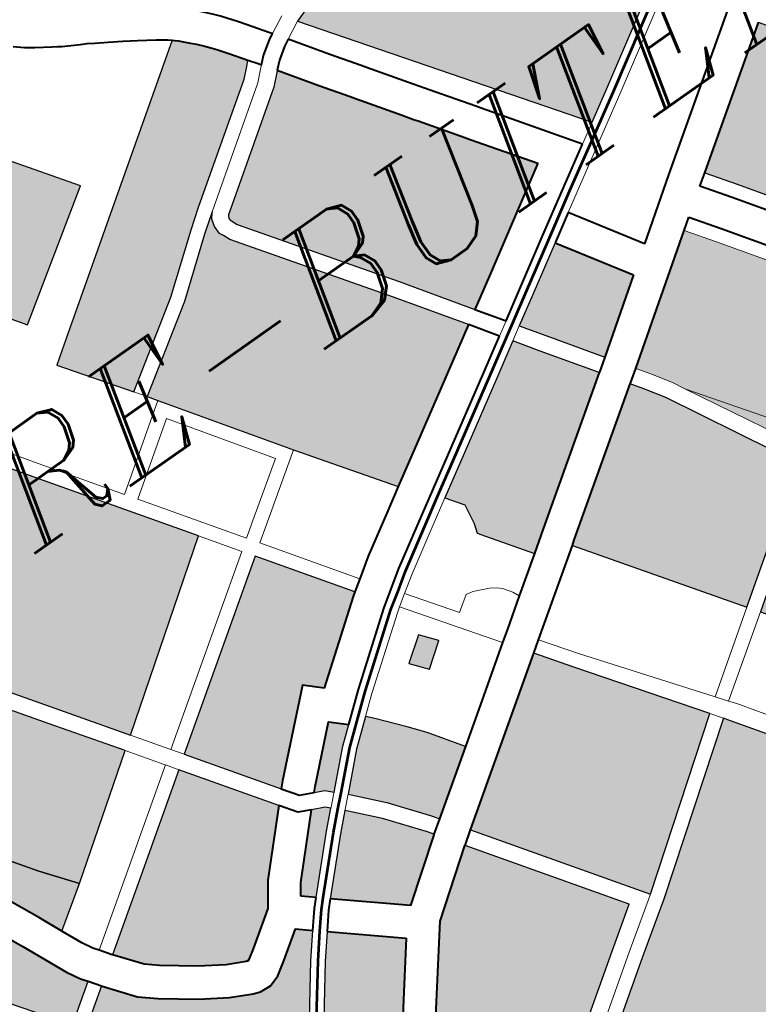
# Model space of a CAD drawing. Header units: metres. Extents: x 149090 to 149776, y 485756 to 486362.
# Tile 85 of 93: x 149591 to 149599, y 486319 to 486329. Entities that reach past the tile are written whole.
import ezdxf

# ---------------------------------------------------------------- set-up
doc = ezdxf.new("R2010")
doc.units = ezdxf.units.M
doc.header["$MEASUREMENT"] = 0
for name, color, linetype, lineweight in [('WVB-pen-brm-dik 018', 6, 'Continuous', 13), ('WVB-pen-brm-dik 050', 6, 'Continuous', 53), ('WVB-pen-dik 035', 1, 'Continuous', 40), ('WVB-raster-20%', 254, 'Continuous', 30), ('WVB-raster-60%', 253, 'Continuous', 30), ('WVB-tekst-dik 035', 1, 'Continuous', 40)]:
    doc.layers.add(name, color=color, linetype=linetype, lineweight=lineweight)
doc.styles.add('1 200   cursief   0.18', font='ITALICS.shx', dxfattribs={"height": 0.36})

# ---------------------------------------------------------------- blocks, each defined once
blk = doc.blocks.new('INZET')
at = {"layer": 'WVB-raster-20%'}
for points in [[(-0.053449, -0.033334), (-0.05493, -0.031233), (-0.052337, -0.029459), (-0.050836, -0.03158)], [(-0.052432, -0.035796), (-0.053435, -0.034394), (-0.052946, -0.034048), (-0.050376, -0.032229), (-0.047468, -0.03017), (-0.047425, -0.030209), (-0.047368, -0.03026), (-0.04727, -0.030363), (-0.047187, -0.03045), (-0.0471, -0.03054), (-0.04698, -0.030676), (-0.046877, -0.030797), (-0.046808, -0.030882), (-0.046678, -0.031061), (-0.046552, -0.031233), (-0.0464, -0.031443), (-0.0465, -0.031537), (-0.046696, -0.031726), (-0.049053, -0.03339), (-0.049458, -0.033688), (-0.050628, -0.034607)], [(-0.049006, -0.040662), (-0.050373, -0.038751), (-0.052118, -0.036236), (-0.052257, -0.03604), (-0.050452, -0.03485), (-0.049277, -0.033927), (-0.048875, -0.033632), (-0.048969, -0.033761), (-0.049013, -0.033917), (-0.049013, -0.034097), (-0.048966, -0.034179), (-0.048904, -0.034326), (-0.046777, -0.037323), (-0.045815, -0.038715), (-0.046545, -0.039162), (-0.048135, -0.040131)], [(-0.059374, -0.043649), (-0.059927, -0.042938), (-0.061491, -0.040728), (-0.061531, -0.040413), (-0.062518, -0.039023), (-0.060167, -0.037379), (-0.05979, -0.037911), (-0.057949, -0.040511), (-0.056964, -0.041903)], [(-0.043851, -0.040941), (-0.044607, -0.03985), (-0.044948, -0.039357), (-0.044332, -0.038981), (-0.043318, -0.038358), (-0.042349, -0.039871)], [(-0.0507, -0.04421), (-0.050984, -0.043861), (-0.050467, -0.043479), (-0.050183, -0.043828)], [(-0.052351, -0.046921), (-0.052441, -0.046793), (-0.053066, -0.045994), (-0.053586, -0.045431), (-0.053637, -0.045382), (-0.052937, -0.044707), (-0.052381, -0.04425), (-0.052247, -0.044392), (-0.051788, -0.044933), (-0.05151, -0.045277), (-0.051021, -0.045987)], [(-0.0601, -0.053769), (-0.060122, -0.053754), (-0.060417, -0.053388), (-0.060864, -0.052941), (-0.061864, -0.051529), (-0.062113, -0.051188), (-0.062271, -0.051109), (-0.062436, -0.051109), (-0.062477, -0.051121), (-0.061788, -0.050619), (-0.061965, -0.050376), (-0.062682, -0.050899), (-0.064072, -0.048885), (-0.064307, -0.048549), (-0.063975, -0.048315), (-0.060246, -0.04569), (-0.060236, -0.045704), (-0.059751, -0.04632), (-0.059428, -0.046598), (-0.05873, -0.047107), (-0.058171, -0.047458), (-0.057716, -0.047681), (-0.057564, -0.047736), (-0.057318, -0.047752), (-0.057068, -0.047668), (-0.05678, -0.047482), (-0.056188, -0.047075), (-0.055906, -0.047311), (-0.056311, -0.047811), (-0.057044, -0.0488), (-0.057403, -0.049335), (-0.057844, -0.050016), (-0.058118, -0.050479), (-0.05881, -0.051607), (-0.05936, -0.052513), (-0.059839, -0.053347)], [(-0.053913, -0.048071), (-0.05522, -0.046973), (-0.054249, -0.045973), (-0.053889, -0.045625), (-0.053837, -0.045675), (-0.053333, -0.046221), (-0.052722, -0.047002), (-0.052637, -0.047122), (-0.052647, -0.047129)], [(-0.057309, -0.054669), (-0.057655, -0.054661), (-0.058107, -0.05459), (-0.05842, -0.054512), (-0.058821, -0.054359), (-0.059425, -0.054103), (-0.059799, -0.053967), (-0.059849, -0.053934), (-0.059581, -0.053501), (-0.059101, -0.052666), (-0.058554, -0.051764), (-0.057861, -0.050634), (-0.057589, -0.050174), (-0.057153, -0.0495), (-0.056799, -0.048973), (-0.056074, -0.047995), (-0.055677, -0.047504), (-0.054386, -0.048588), (-0.05529, -0.049749), (-0.055678, -0.050282), (-0.055768, -0.05047), (-0.055821, -0.050725), (-0.055821, -0.050907), (-0.055821, -0.051096), (-0.055777, -0.051338), (-0.055683, -0.051559), (-0.055592, -0.051734), (-0.055348, -0.052035), (-0.054738, -0.052754), (-0.054085, -0.053574), (-0.054102, -0.053583), (-0.054565, -0.053841), (-0.055095, -0.054176), (-0.055482, -0.054342), (-0.055907, -0.054494), (-0.056264, -0.054581), (-0.056619, -0.054644)]]:
    blk.add_hatch(color=256, dxfattribs=at).paths.add_polyline_path(points)
at = {"layer": 'WVB-raster-20%', "extrusion": (0, 0, -1)}
for points in [[(0.041203, -0.03672), (0.040535, -0.036317), (0.038605, -0.035123), (0.038384, -0.034987), (0.038457, -0.034868), (0.038498, -0.034804), (0.038596, -0.034695), (0.038725, -0.034555), (0.038864, -0.03441), (0.038952, -0.034294), (0.039071, -0.034105), (0.039773, -0.032922), (0.040286, -0.032009), (0.040875, -0.03092), (0.041346, -0.030012), (0.041422, -0.029882), (0.041454, -0.02984), (0.041477, -0.029811), (0.041491, -0.029798), (0.041499, -0.029793), (0.041512, -0.029791), (0.04154, -0.029789), (0.041558, -0.029795), (0.041992, -0.030009), (0.042432, -0.030246), (0.042865, -0.030455), (0.043466, -0.03073), (0.043749, -0.030856), (0.044139, -0.031021), (0.044611, -0.031213), (0.045066, -0.031377)], [(0.045516, -0.038533), (0.044855, -0.038128), (0.043846, -0.037509), (0.042642, -0.036769), (0.043521, -0.035529), (0.04359, -0.035431), (0.044199, -0.034572), (0.044257, -0.034491), (0.044406, -0.03428), (0.045011, -0.03342), (0.04508, -0.033321), (0.045486, -0.032745), (0.046019, -0.031977), (0.046053, -0.032008), (0.04628, -0.032228), (0.048626, -0.033885), (0.048649, -0.033917), (0.048663, -0.033966), (0.048663, -0.034004), (0.048652, -0.034024), (0.048597, -0.034155), (0.04649, -0.037122)], [(0.056681, -0.041698), (0.053069, -0.039082), (0.055255, -0.035973), (0.056354, -0.034395), (0.06008, -0.036898), (0.059504, -0.037708), (0.057663, -0.040309)], [(0.037588, -0.042211), (0.034816, -0.040289), (0.035306, -0.039594), (0.036041, -0.038545), (0.037104, -0.037026), (0.039868, -0.03897), (0.039448, -0.039563), (0.038231, -0.041309)], [(0.047469, -0.043486), (0.047015, -0.043167), (0.044136, -0.041144), (0.044895, -0.040049), (0.045247, -0.03954), (0.046024, -0.040016), (0.047615, -0.040985), (0.048337, -0.041426), (0.04808, -0.041792), (0.048146, -0.042234), (0.048213, -0.042433), (0.048102, -0.042588)], [(0.061226, -0.046013), (0.060422, -0.045447), (0.060522, -0.045308), (0.060683, -0.045022), (0.061126, -0.044047), (0.061399, -0.043462), (0.061604, -0.043089), (0.06177, -0.042869), (0.061791, -0.042841), (0.062139, -0.042344), (0.062807, -0.04151), (0.062906, -0.041382), (0.063476, -0.040662), (0.063967, -0.040004), (0.066112, -0.041539), (0.068232, -0.043032), (0.067789, -0.043606), (0.066166, -0.045898), (0.066136, -0.045941), (0.062915, -0.043675)], [(0.054723, -0.04447), (0.054607, -0.044348), (0.053091, -0.042937), (0.052752, -0.043251), (0.051133, -0.042018), (0.051047, -0.041959), (0.052337, -0.040123), (0.055981, -0.042688)], [(0.042004, -0.050449), (0.04153, -0.050402), (0.040889, -0.050212), (0.039608, -0.0495), (0.039375, -0.04938), (0.040405, -0.047335), (0.040483, -0.047294), (0.040606, -0.047206), (0.040709, -0.047103), (0.040782, -0.046995), (0.042076, -0.044626), (0.043292, -0.042389), (0.043562, -0.041972), (0.043737, -0.041719), (0.046613, -0.043739), (0.046712, -0.043809), (0.044443, -0.04701), (0.042618, -0.045721), (0.042445, -0.045966), (0.044269, -0.047255)], [(0.05741, -0.047045), (0.057374, -0.047032), (0.057169, -0.0469), (0.056417, -0.046383), (0.056073, -0.045888), (0.054969, -0.044729), (0.056267, -0.042889), (0.058206, -0.044254), (0.059673, -0.045287), (0.059243, -0.045834), (0.058992, -0.046049), (0.058337, -0.046527), (0.05783, -0.046845), (0.057442, -0.047036), (0.057419, -0.047044)], [(0.053851, -0.045172), (0.053137, -0.044483), (0.052773, -0.044184), (0.053089, -0.043892), (0.054114, -0.044846), (0.054201, -0.044937), (0.053991, -0.045035)], [(0.05545, -0.04678), (0.054461, -0.04576), (0.054103, -0.045415), (0.054193, -0.045327), (0.054455, -0.045204), (0.055529, -0.046332), (0.055697, -0.046573)], [(0.049619, -0.050807), (0.046385, -0.048404), (0.048173, -0.045933), (0.048696, -0.045207), (0.04967, -0.045892), (0.051949, -0.047493)], [(0.05351, -0.053173), (0.053076, -0.052796), (0.050895, -0.051261), (0.050109, -0.050719), (0.052235, -0.047695), (0.052237, -0.047696), (0.053588, -0.048702), (0.054731, -0.05017), (0.055075, -0.050642), (0.0551, -0.050695), (0.055121, -0.050796), (0.055121, -0.050907), (0.055121, -0.051033), (0.055102, -0.051136), (0.055049, -0.051261), (0.055004, -0.051348), (0.054809, -0.051587), (0.054197, -0.052309)], [(0.05122, -0.056769), (0.050119, -0.056139), (0.045104, -0.053387), (0.043779, -0.052657), (0.043632, -0.052569), (0.043645, -0.052293), (0.044174, -0.051541), (0.046115, -0.048777), (0.04621, -0.048647), (0.049447, -0.051052), (0.050523, -0.051794), (0.052675, -0.053309), (0.053101, -0.053679), (0.053128, -0.053701), (0.052637, -0.054409), (0.051405, -0.056427)]]:
    blk.add_hatch(color=256, dxfattribs=at).paths.add_polyline_path(points)
h = blk.add_hatch(color=256, dxfattribs=at)
h.paths.add_polyline_path([(0.039957, -0.047109), (0.03989, -0.047109), (0.039811, -0.047086), (0.039732, -0.047064), (0.03962, -0.046993), (0.039582, -0.04697), (0.037366, -0.045408), (0.036939, -0.045144), (0.036721, -0.045001), (0.036871, -0.044914), (0.037236, -0.044662), (0.037567, -0.044354), (0.037844, -0.044086), (0.038209, -0.043579), (0.039293, -0.042058), (0.040512, -0.040311), (0.040931, -0.039719), (0.043452, -0.041516), (0.043271, -0.041777), (0.042991, -0.04221), (0.042849, -0.042471), (0.041768, -0.044459), (0.040482, -0.046813), (0.040437, -0.04688), (0.040379, -0.046938), (0.040298, -0.046996), (0.040194, -0.047051), (0.040117, -0.047081), (0.040058, -0.047097)])
h.paths.add_polyline_path([(0.04041, -0.044295), (0.039294, -0.043509), (0.039275, -0.043495), (0.039606, -0.042922), (0.040265, -0.043295), (0.040839, -0.04379)], flags=16)
at = {"layer": 'WVB-raster-60%', "extrusion": (0, 0, -1)}
blk.add_hatch(color=256, dxfattribs=at).paths.add_polyline_path([(0.060261, -0.044259), (0.059374, -0.043649), (0.059927, -0.042938), (0.061491, -0.040728), (0.061531, -0.040413), (0.062518, -0.039023), (0.063208, -0.039506), (0.063397, -0.039598), (0.062921, -0.040235), (0.062354, -0.040951), (0.062256, -0.041078), (0.061578, -0.041924), (0.061225, -0.042429), (0.061015, -0.042707), (0.060774, -0.043145), (0.06049, -0.043754)])
at = {"layer": 'WVB-pen-brm-dik 018'}
for p, q in [((-0.050116, -0.028493), (-0.050299, -0.028338)), ((-0.049933, -0.028623), (-0.050116, -0.028493)), ((-0.049636, -0.028816), (-0.049933, -0.028623)), ((-0.049535, -0.028881), (-0.049636, -0.028816)), ((-0.049458, -0.028931), (-0.049535, -0.028881)), ((-0.049346, -0.028998), (-0.049458, -0.028931)), ((-0.049228, -0.029062), (-0.049346, -0.028998)), ((-0.049114, -0.029122), (-0.049228, -0.029062)), ((-0.048979, -0.029191), (-0.049114, -0.029122)), ((-0.048843, -0.029277), (-0.048979, -0.029191)), ((-0.048604, -0.029424), (-0.048843, -0.029277)), ((-0.04834, -0.029588), (-0.048604, -0.029424)), ((-0.052337, -0.029459), (-0.050836, -0.03158)), ((-0.048075, -0.029754), (-0.04834, -0.029588)), ((-0.047743, -0.029972), (-0.048075, -0.029754)), ((-0.04754, -0.030114), (-0.047743, -0.029972)), ((-0.050376, -0.032229), (-0.047468, -0.03017)), ((-0.04747, -0.030168), (-0.04754, -0.030114)), ((-0.047468, -0.03017), (-0.04747, -0.030168)), ((-0.046252, -0.030457), (-0.046112, -0.030649)), ((-0.046112, -0.030649), (-0.045986, -0.030821)), ((-0.045986, -0.030821), (-0.045699, -0.031218)), ((-0.045651, -0.031284), (-0.045273, -0.03109)), ((-0.045273, -0.03109), (-0.045651, -0.031284)), ((-0.053449, -0.033334), (-0.05493, -0.031233)), ((-0.045651, -0.031284), (-0.045781, -0.031351)), ((-0.045699, -0.031218), (-0.045685, -0.031237)), ((-0.045685, -0.031237), (-0.045651, -0.031284)), ((-0.045066, -0.031377), (-0.044611, -0.031213)), ((-0.0464, -0.031443), (-0.0465, -0.031537)), ((-0.046266, -0.031628), (-0.0464, -0.031443)), ((-0.045781, -0.031351), (-0.046078, -0.031554)), ((-0.045066, -0.031377), (-0.045448, -0.031573)), ((-0.045448, -0.031573), (-0.045066, -0.031377)), ((-0.041203, -0.03672), (-0.045066, -0.031377)), ((-0.055009, -0.035801), (-0.057879, -0.031679)), ((-0.057879, -0.031679), (-0.055009, -0.035801)), ((-0.050836, -0.03158), (-0.053449, -0.033334)), ((-0.0465, -0.031537), (-0.046696, -0.031726)), ((-0.046294, -0.031754), (-0.046222, -0.031688)), ((-0.046222, -0.031688), (-0.046294, -0.031754)), ((-0.046251, -0.031648), (-0.046266, -0.031628)), ((-0.046222, -0.031688), (-0.046251, -0.031648)), ((-0.046078, -0.031554), (-0.046222, -0.031688)), ((-0.045859, -0.031828), (-0.045602, -0.031652)), ((-0.045602, -0.031652), (-0.045448, -0.031573)), ((-0.045448, -0.031573), (-0.044912, -0.032344)), ((-0.046696, -0.031726), (-0.049053, -0.03339)), ((-0.046504, -0.031958), (-0.046294, -0.031754)), ((-0.046294, -0.031754), (-0.046504, -0.031958)), ((-0.046019, -0.031977), (-0.045859, -0.031828)), ((-0.048875, -0.033632), (-0.046504, -0.031958)), ((-0.046504, -0.031958), (-0.048875, -0.033632)), ((-0.04628, -0.032228), (-0.046053, -0.032008)), ((-0.046053, -0.032008), (-0.046019, -0.031977)), ((-0.052946, -0.034048), (-0.050376, -0.032229)), ((-0.048626, -0.033885), (-0.04628, -0.032228)), ((-0.044912, -0.032344), (-0.044508, -0.032919)), ((-0.044508, -0.032919), (-0.044439, -0.033017)), ((-0.044439, -0.033017), (-0.043835, -0.033876)), ((-0.049053, -0.03339), (-0.049458, -0.033688)), ((-0.049458, -0.033688), (-0.050628, -0.034607)), ((-0.049277, -0.033927), (-0.048875, -0.033632)), ((-0.048969, -0.033761), (-0.049013, -0.033917)), ((-0.048875, -0.033632), (-0.048969, -0.033761)), ((-0.050452, -0.03485), (-0.049277, -0.033927)), ((-0.049013, -0.033917), (-0.049013, -0.034097)), ((-0.048663, -0.033966), (-0.048649, -0.033917)), ((-0.048663, -0.034004), (-0.048663, -0.033966)), ((-0.048652, -0.034024), (-0.048663, -0.034004)), ((-0.048649, -0.033917), (-0.048626, -0.033885)), ((-0.043835, -0.033876), (-0.043686, -0.034086)), ((-0.053435, -0.034394), (-0.052946, -0.034048)), ((-0.049013, -0.034097), (-0.048966, -0.034179)), ((-0.048966, -0.034179), (-0.048904, -0.034326)), ((-0.048597, -0.034155), (-0.048652, -0.034024)), ((-0.04649, -0.037122), (-0.048597, -0.034155)), ((-0.043686, -0.034086), (-0.043628, -0.034168)), ((-0.043628, -0.034168), (-0.043019, -0.035026)), ((-0.056354, -0.034395), (-0.055255, -0.035973)), ((-0.052432, -0.035796), (-0.053435, -0.034394)), ((-0.048904, -0.034326), (-0.046777, -0.037323)), ((-0.050628, -0.034607), (-0.052432, -0.035796)), ((-0.052257, -0.03604), (-0.050452, -0.03485)), ((-0.043019, -0.035026), (-0.042949, -0.035124)), ((-0.042949, -0.035124), (-0.041634, -0.03698)), ((-0.038447, -0.035379), (-0.040379, -0.036573)), ((-0.053843, -0.037459), (-0.055009, -0.035801)), ((-0.055009, -0.035801), (-0.053843, -0.037459)), ((-0.052432, -0.035796), (-0.052257, -0.03604)), ((-0.052257, -0.03604), (-0.052432, -0.035796)), ((-0.055255, -0.035973), (-0.053069, -0.039082)), ((-0.052118, -0.036236), (-0.052257, -0.03604)), ((-0.052118, -0.036236), (-0.053843, -0.037459)), ((-0.053843, -0.037459), (-0.052118, -0.036236)), ((-0.050373, -0.038751), (-0.052118, -0.036236)), ((-0.040521, -0.038568), (-0.037487, -0.036435)), ((-0.052191, -0.036656), (-0.053671, -0.037705)), ((-0.052191, -0.036656), (-0.053671, -0.037705)), ((-0.05079, -0.038676), (-0.052191, -0.036656)), ((-0.05079, -0.038676), (-0.052191, -0.036656)), ((-0.041634, -0.03698), (-0.041203, -0.03672)), ((-0.040379, -0.036573), (-0.041027, -0.036964)), ((-0.045516, -0.038533), (-0.04649, -0.037122)), ((-0.041027, -0.036964), (-0.042311, -0.037739)), ((-0.046777, -0.037323), (-0.045815, -0.038715)), ((-0.057663, -0.040309), (-0.059504, -0.037708)), ((-0.053671, -0.037705), (-0.052264, -0.039705)), ((-0.053671, -0.037705), (-0.052264, -0.039705)), ((-0.042311, -0.037739), (-0.042722, -0.037992)), ((-0.05979, -0.037911), (-0.057949, -0.040511)), ((-0.042722, -0.037992), (-0.041778, -0.039464)), ((-0.045118, -0.03911), (-0.045516, -0.038533)), ((-0.041778, -0.039464), (-0.040521, -0.038568)), ((-0.051943, -0.039479), (-0.05079, -0.038676)), ((-0.051943, -0.039479), (-0.05079, -0.038676)), ((-0.050373, -0.038751), (-0.051771, -0.039725)), ((-0.051771, -0.039725), (-0.050373, -0.038751)), ((-0.049006, -0.040662), (-0.050373, -0.038751)), ((-0.045815, -0.038715), (-0.045417, -0.039292)), ((-0.039868, -0.03897), (-0.040114, -0.039143)), ((-0.039448, -0.039563), (-0.039868, -0.03897)), ((-0.053069, -0.039082), (-0.056681, -0.041698)), ((-0.05251, -0.039878), (-0.053069, -0.039082)), ((-0.053069, -0.039082), (-0.05251, -0.039878)), ((-0.045417, -0.039292), (-0.045118, -0.03911)), ((-0.040114, -0.039143), (-0.039694, -0.039736)), ((-0.044948, -0.039357), (-0.045247, -0.03954)), ((-0.044607, -0.03985), (-0.044948, -0.039357)), ((-0.052264, -0.039705), (-0.051943, -0.039479)), ((-0.052264, -0.039705), (-0.051943, -0.039479)), ((-0.045247, -0.03954), (-0.044895, -0.040049)), ((-0.040686, -0.039545), (-0.040931, -0.039719)), ((-0.040267, -0.040138), (-0.040686, -0.039545)), ((-0.038231, -0.041309), (-0.039448, -0.039563)), ((-0.051771, -0.039725), (-0.052092, -0.039951)), ((-0.052092, -0.039951), (-0.051771, -0.039725)), ((-0.043851, -0.040941), (-0.044607, -0.03985)), ((-0.040931, -0.039719), (-0.040512, -0.040311)), ((-0.039694, -0.039736), (-0.038476, -0.041482)), ((-0.056154, -0.042442), (-0.05251, -0.039878)), ((-0.05251, -0.039878), (-0.056154, -0.042442)), ((-0.052092, -0.039951), (-0.050798, -0.041791)), ((-0.050798, -0.041791), (-0.052092, -0.039951)), ((-0.044895, -0.040049), (-0.044136, -0.041144)), ((-0.055981, -0.042688), (-0.052337, -0.040123)), ((-0.052337, -0.040123), (-0.051047, -0.041959)), ((-0.039048, -0.041885), (-0.040267, -0.040138)), ((-0.056681, -0.041698), (-0.057663, -0.040309)), ((-0.040512, -0.040311), (-0.039293, -0.042058)), ((-0.057949, -0.040511), (-0.056964, -0.041903)), ((-0.049487, -0.040956), (-0.049006, -0.040662)), ((-0.050377, -0.041505), (-0.049487, -0.040956)), ((-0.044127, -0.041138), (-0.043851, -0.040941)), ((-0.044136, -0.041144), (-0.044127, -0.041138)), ((-0.050798, -0.041791), (-0.050377, -0.041505)), ((-0.048337, -0.041426), (-0.048964, -0.041808)), ((-0.04808, -0.041792), (-0.048337, -0.041426)), ((-0.043452, -0.041516), (-0.043723, -0.041709)), ((-0.043271, -0.041777), (-0.043452, -0.041516)), ((-0.056681, -0.041698), (-0.056169, -0.042422)), ((-0.056169, -0.042422), (-0.056681, -0.041698)), ((-0.043723, -0.041709), (-0.043737, -0.041719)), ((-0.043737, -0.041719), (-0.043562, -0.041972)), ((-0.056964, -0.041903), (-0.059374, -0.043649)), ((-0.056454, -0.042624), (-0.056964, -0.041903)), ((-0.056964, -0.041903), (-0.056454, -0.042624)), ((-0.051047, -0.041959), (-0.050798, -0.041791)), ((-0.048964, -0.041808), (-0.049834, -0.042345)), ((-0.048146, -0.042234), (-0.04808, -0.041792)), ((-0.042991, -0.04221), (-0.043271, -0.041777)), ((-0.043562, -0.041972), (-0.043292, -0.042389)), ((-0.049834, -0.042345), (-0.050205, -0.042597)), ((-0.048213, -0.042433), (-0.048146, -0.042234)), ((-0.042849, -0.042471), (-0.042991, -0.04221)), ((-0.056169, -0.042422), (-0.056154, -0.042442)), ((-0.056154, -0.042442), (-0.056169, -0.042422)), ((-0.055981, -0.042688), (-0.056154, -0.042442)), ((-0.056154, -0.042442), (-0.055981, -0.042688)), ((-0.048102, -0.042588), (-0.048213, -0.042433)), ((-0.043292, -0.042389), (-0.042076, -0.044626)), ((-0.03962, -0.046993), (-0.042849, -0.042471)), ((-0.042849, -0.042471), (-0.041768, -0.044459)), ((-0.041768, -0.044459), (-0.042849, -0.042471)), ((-0.058379, -0.044008), (-0.05644, -0.042644)), ((-0.05644, -0.042644), (-0.058379, -0.044008)), ((-0.05644, -0.042644), (-0.056454, -0.042624)), ((-0.056454, -0.042624), (-0.05644, -0.042644)), ((-0.056267, -0.042889), (-0.05644, -0.042644)), ((-0.05644, -0.042644), (-0.056267, -0.042889)), ((-0.054723, -0.04447), (-0.055981, -0.042688)), ((-0.050454, -0.042765), (-0.050549, -0.04283)), ((-0.050205, -0.042597), (-0.050454, -0.042765)), ((-0.050454, -0.042765), (-0.049105, -0.044639)), ((-0.049105, -0.044639), (-0.050454, -0.042765)), ((-0.050205, -0.042597), (-0.049485, -0.043598)), ((-0.049485, -0.043598), (-0.050205, -0.042597)), ((-0.047469, -0.043486), (-0.048102, -0.042588)), ((-0.058206, -0.044254), (-0.056267, -0.042889)), ((-0.056267, -0.042889), (-0.054969, -0.044729)), ((-0.050549, -0.04283), (-0.051993, -0.043929)), ((-0.049485, -0.043598), (-0.049149, -0.043362)), ((-0.049149, -0.043362), (-0.049485, -0.043598)), ((-0.049149, -0.043362), (-0.049002, -0.043392)), ((-0.049002, -0.043392), (-0.049149, -0.043362)), ((-0.049002, -0.043392), (-0.048668, -0.043536)), ((-0.048668, -0.043536), (-0.049002, -0.043392)), ((-0.050467, -0.043479), (-0.050984, -0.043861)), ((-0.050183, -0.043828), (-0.050467, -0.043479)), ((-0.048668, -0.043536), (-0.048544, -0.043617)), ((-0.048544, -0.043617), (-0.048668, -0.043536)), ((-0.048245, -0.044033), (-0.047469, -0.043486)), ((-0.059374, -0.043649), (-0.060261, -0.044259)), ((-0.048544, -0.043617), (-0.048448, -0.043706)), ((-0.048448, -0.043706), (-0.048544, -0.043617)), ((-0.046712, -0.043809), (-0.048451, -0.045034)), ((-0.048448, -0.043706), (-0.048317, -0.043892)), ((-0.048317, -0.043892), (-0.048448, -0.043706)), ((-0.044443, -0.04701), (-0.046712, -0.043809)), ((-0.059849, -0.045044), (-0.058379, -0.044008)), ((-0.058379, -0.044008), (-0.059849, -0.045044)), ((-0.051993, -0.043929), (-0.052381, -0.04425)), ((-0.050984, -0.043861), (-0.0507, -0.04421)), ((-0.0507, -0.04421), (-0.050183, -0.043828)), ((-0.04886, -0.044466), (-0.048245, -0.044033)), ((-0.048317, -0.043892), (-0.048245, -0.044033)), ((-0.048245, -0.044033), (-0.048317, -0.043892)), ((-0.060261, -0.044259), (-0.060058, -0.044705)), ((-0.059673, -0.045287), (-0.058206, -0.044254)), ((-0.052381, -0.04425), (-0.052247, -0.044392)), ((-0.052247, -0.044392), (-0.051788, -0.044933)), ((-0.054488, -0.044803), (-0.054723, -0.04447)), ((-0.050072, -0.04532), (-0.049105, -0.044639)), ((-0.049105, -0.044639), (-0.04886, -0.044466)), ((-0.060058, -0.044705), (-0.059932, -0.04493)), ((-0.054969, -0.044729), (-0.054721, -0.04508)), ((-0.054201, -0.044937), (-0.054488, -0.044803)), ((-0.059932, -0.04493), (-0.059849, -0.045044)), ((-0.059849, -0.045044), (-0.059677, -0.045282)), ((-0.053991, -0.045035), (-0.054201, -0.044937)), ((-0.053851, -0.045172), (-0.053991, -0.045035)), ((-0.051788, -0.044933), (-0.05151, -0.045277)), ((-0.048451, -0.045034), (-0.048696, -0.045207)), ((-0.048451, -0.045034), (-0.047929, -0.045759)), ((-0.047929, -0.045759), (-0.048451, -0.045034)), ((-0.059677, -0.045282), (-0.059673, -0.045287)), ((-0.054721, -0.04508), (-0.054455, -0.045204)), ((-0.054455, -0.045204), (-0.054193, -0.045327)), ((-0.054085, -0.045398), (-0.053869, -0.045189)), ((-0.053869, -0.045189), (-0.053851, -0.045172)), ((-0.05151, -0.045277), (-0.051021, -0.045987)), ((-0.048696, -0.045207), (-0.048173, -0.045933)), ((-0.060422, -0.045447), (-0.061226, -0.046013)), ((-0.060246, -0.04569), (-0.060422, -0.045447)), ((-0.054193, -0.045327), (-0.054103, -0.045415)), ((-0.054103, -0.045415), (-0.054085, -0.045398)), ((-0.053655, -0.045399), (-0.053871, -0.045608)), ((-0.053637, -0.045382), (-0.053655, -0.045399)), ((-0.053586, -0.045431), (-0.053637, -0.045382)), ((-0.053066, -0.045994), (-0.053586, -0.045431)), ((-0.051021, -0.045987), (-0.050072, -0.04532)), ((-0.063975, -0.048315), (-0.060246, -0.04569)), ((-0.053871, -0.045608), (-0.053889, -0.045625)), ((-0.053889, -0.045625), (-0.053837, -0.045675)), ((-0.053837, -0.045675), (-0.053333, -0.046221)), ((-0.047929, -0.045759), (-0.04609, -0.048174)), ((-0.04609, -0.048174), (-0.047929, -0.045759)), ((-0.042618, -0.045721), (-0.044443, -0.04701)), ((-0.052441, -0.046793), (-0.053066, -0.045994)), ((-0.048173, -0.045933), (-0.046385, -0.048404)), ((-0.053333, -0.046221), (-0.052722, -0.047002)), ((-0.052637, -0.047122), (-0.052351, -0.046921)), ((-0.052351, -0.046921), (-0.052441, -0.046793)), ((-0.052722, -0.047002), (-0.052637, -0.047122)), ((-0.04609, -0.048174), (-0.044443, -0.04701)), ((-0.044443, -0.04701), (-0.04609, -0.048174)), ((-0.044269, -0.047255), (-0.045909, -0.048413)), ((-0.045909, -0.048413), (-0.044269, -0.047255)), ((-0.051949, -0.047493), (-0.052235, -0.047695)), ((-0.049619, -0.050807), (-0.051949, -0.047493)), ((-0.052235, -0.047695), (-0.050109, -0.050719)), ((-0.04609, -0.048174), (-0.045909, -0.048413)), ((-0.045909, -0.048413), (-0.04609, -0.048174)), ((-0.046385, -0.048404), (-0.049619, -0.050807)), ((-0.04621, -0.048647), (-0.046385, -0.048404)), ((-0.046385, -0.048404), (-0.04621, -0.048647)), ((-0.045909, -0.048413), (-0.0458, -0.048556)), ((-0.0458, -0.048556), (-0.045909, -0.048413)), ((-0.0458, -0.048556), (-0.043954, -0.051212)), ((-0.043954, -0.051212), (-0.0458, -0.048556)), ((-0.049447, -0.051052), (-0.04621, -0.048647)), ((-0.04621, -0.048647), (-0.046115, -0.048777)), ((-0.046115, -0.048777), (-0.044174, -0.051541)), ((-0.050109, -0.050719), (-0.050895, -0.051261)), ((-0.049619, -0.050807), (-0.050695, -0.051548)), ((-0.050695, -0.051548), (-0.049619, -0.050807)), ((-0.050523, -0.051794), (-0.049447, -0.051052)), ((-0.050895, -0.051261), (-0.053076, -0.052796)), ((-0.050695, -0.051548), (-0.05286, -0.053072)), ((-0.05286, -0.053072), (-0.050695, -0.051548)), ((-0.052675, -0.053309), (-0.050523, -0.051794))]:
    blk.add_line(p, q, dxfattribs=at)
at = {"layer": 'WVB-pen-brm-dik 050'}
for p, q in [((-0.043397, -0.03823), (-0.0428, -0.037864)), ((-0.045325, -0.039412), (-0.045026, -0.039229)), ((-0.050538, -0.042641), (-0.050289, -0.042473)), ((-0.053993, -0.045517), (-0.053741, -0.045274))]:
    blk.add_line(p, q, dxfattribs=at)
at = {"layer": 'WVB-pen-brm-dik 050', "flags": 128}
for points in [[(-0.041104, -0.036836), (-0.040457, -0.036445), (-0.038526, -0.035251), (-0.038308, -0.035116)], [(-0.0428, -0.037864), (-0.042389, -0.037611), (-0.041104, -0.036836)], [(-0.045026, -0.039229), (-0.044411, -0.038853), (-0.043397, -0.03823)], [(-0.048416, -0.041298), (-0.047693, -0.040857), (-0.046102, -0.039888), (-0.045325, -0.039412)], [(-0.050289, -0.042473), (-0.049915, -0.042219), (-0.049043, -0.041681), (-0.048416, -0.041298)], [(-0.052477, -0.044134), (-0.052086, -0.043812), (-0.050637, -0.042708), (-0.050538, -0.042641)], [(-0.053741, -0.045274), (-0.053037, -0.044595), (-0.052477, -0.044134)], [(-0.055327, -0.046869), (-0.054355, -0.045866), (-0.053993, -0.045517)], [(-0.055793, -0.047409), (-0.055502, -0.04705), (-0.055327, -0.046869)], [(-0.059977, -0.053855), (-0.05971, -0.053424), (-0.05923, -0.052589), (-0.058682, -0.051685), (-0.057989, -0.050557), (-0.057717, -0.050095), (-0.057278, -0.049418), (-0.056922, -0.048887), (-0.056192, -0.047903), (-0.055793, -0.047409)]]:
    blk.add_lwpolyline(points, dxfattribs=at)
at = {"layer": 'WVB-pen-dik 035', "flags": 128}
for points in [[(-0.050299, -0.028338), (-0.050116, -0.028493), (-0.049933, -0.028623), (-0.049636, -0.028816), (-0.049535, -0.028881), (-0.049458, -0.028931), (-0.049346, -0.028998), (-0.049228, -0.029062), (-0.049114, -0.029122), (-0.048979, -0.029191), (-0.048843, -0.029277), (-0.048604, -0.029424), (-0.04834, -0.029588), (-0.048075, -0.029754), (-0.047743, -0.029972), (-0.04754, -0.030114), (-0.04747, -0.030168), (-0.047468, -0.03017)], [(-0.045651, -0.031284), (-0.045685, -0.031237), (-0.045699, -0.031218), (-0.045986, -0.030821), (-0.046112, -0.030649), (-0.046252, -0.030457), (-0.046339, -0.030349), (-0.046452, -0.030217), (-0.046584, -0.030067), (-0.046681, -0.029965), (-0.046764, -0.029879), (-0.046791, -0.029851)], [(-0.047468, -0.03017), (-0.047425, -0.030209), (-0.047368, -0.03026), (-0.04727, -0.030363), (-0.047187, -0.03045), (-0.0471, -0.03054), (-0.04698, -0.030676), (-0.046877, -0.030797), (-0.046808, -0.030882), (-0.046678, -0.031061), (-0.046552, -0.031233), (-0.0464, -0.031443)], [(-0.046222, -0.031688), (-0.046078, -0.031554), (-0.045781, -0.031351), (-0.045651, -0.031284)], [(-0.0464, -0.031443), (-0.046266, -0.031628), (-0.046251, -0.031648), (-0.046222, -0.031688)], [(-0.045448, -0.031573), (-0.045602, -0.031652), (-0.045859, -0.031828), (-0.046019, -0.031977)], [(-0.041634, -0.03698), (-0.042949, -0.035124), (-0.043019, -0.035026), (-0.043628, -0.034168), (-0.043686, -0.034086), (-0.043835, -0.033876), (-0.044439, -0.033017), (-0.044508, -0.032919), (-0.044912, -0.032344), (-0.045448, -0.031573)], [(-0.046019, -0.031977), (-0.045486, -0.032745), (-0.04508, -0.033321), (-0.045011, -0.03342), (-0.044406, -0.03428), (-0.044257, -0.034491), (-0.044199, -0.034572), (-0.04359, -0.035431), (-0.043521, -0.035529), (-0.042642, -0.036769)], [(-0.037487, -0.036435), (-0.040521, -0.038568)], [(-0.042642, -0.036769), (-0.043846, -0.037509)], [(-0.04348, -0.038105), (-0.042467, -0.037483), (-0.041634, -0.03698)], [(-0.039868, -0.03897), (-0.037104, -0.037026)], [(-0.043846, -0.037509), (-0.044855, -0.038128), (-0.045516, -0.038533)], [(-0.045118, -0.03911), (-0.044489, -0.038725), (-0.04348, -0.038105)], [(-0.042722, -0.037992), (-0.043318, -0.038358)], [(-0.041778, -0.039464), (-0.042722, -0.037992)], [(-0.043318, -0.038358), (-0.042349, -0.039871)], [(-0.045516, -0.038533), (-0.045118, -0.03911)], [(-0.040521, -0.038568), (-0.041778, -0.039464)], [(-0.045815, -0.038715), (-0.046545, -0.039162), (-0.048135, -0.040131), (-0.049006, -0.040662)], [(-0.045417, -0.039292), (-0.045815, -0.038715)], [(-0.040114, -0.039143), (-0.039868, -0.03897)], [(-0.037834, -0.042382), (-0.038476, -0.041482), (-0.039694, -0.039736), (-0.040114, -0.039143)], [(-0.052773, -0.044184), (-0.052179, -0.043694), (-0.050725, -0.042586), (-0.049997, -0.042093), (-0.049121, -0.041553), (-0.047771, -0.040729), (-0.046181, -0.03976), (-0.045417, -0.039292)], [(-0.040931, -0.039719), (-0.040686, -0.039545)], [(-0.040686, -0.039545), (-0.040267, -0.040138), (-0.039048, -0.041885), (-0.037965, -0.043404), (-0.037616, -0.043889), (-0.037361, -0.044137), (-0.037048, -0.044428), (-0.036711, -0.04466), (-0.036439, -0.044818)], [(-0.043452, -0.041516), (-0.040931, -0.039719)], [(-0.042349, -0.039871), (-0.043851, -0.040941)], [(-0.049006, -0.040662), (-0.049487, -0.040956), (-0.050377, -0.041505), (-0.050798, -0.041791)], [(-0.060261, -0.044259), (-0.06049, -0.043754), (-0.060774, -0.043145), (-0.061015, -0.042707), (-0.061225, -0.042429), (-0.061578, -0.041924), (-0.062256, -0.041078)], [(-0.043851, -0.040941), (-0.044127, -0.041138), (-0.044136, -0.041144)], [(-0.044136, -0.041144), (-0.047015, -0.043167), (-0.047469, -0.043486)], [(-0.043737, -0.041719), (-0.043723, -0.041709), (-0.043452, -0.041516)], [(-0.046712, -0.043809), (-0.046613, -0.043739), (-0.043737, -0.041719)], [(-0.050798, -0.041791), (-0.051047, -0.041959)], [(-0.051047, -0.041959), (-0.051133, -0.042018), (-0.052752, -0.043251)], [(-0.06177, -0.042869), (-0.061604, -0.043089), (-0.061399, -0.043462), (-0.061126, -0.044047), (-0.060683, -0.045022), (-0.060522, -0.045308), (-0.060422, -0.045447)], [(-0.052752, -0.043251), (-0.053091, -0.042937), (-0.054607, -0.044348), (-0.054723, -0.04447)], [(-0.047469, -0.043486), (-0.048245, -0.044033)], [(-0.048451, -0.045034), (-0.046712, -0.043809)], [(-0.054201, -0.044937), (-0.054114, -0.044846), (-0.053089, -0.043892), (-0.052773, -0.044184)], [(-0.048245, -0.044033), (-0.04886, -0.044466)], [(-0.059849, -0.045044), (-0.059932, -0.04493), (-0.060058, -0.044705), (-0.060261, -0.044259)], [(-0.054723, -0.04447), (-0.054488, -0.044803), (-0.054201, -0.044937)], [(-0.049105, -0.044639), (-0.050072, -0.04532), (-0.051021, -0.045987)], [(-0.04886, -0.044466), (-0.049105, -0.044639)], [(-0.054969, -0.044729), (-0.056073, -0.045888), (-0.056417, -0.046383)], [(-0.054455, -0.045204), (-0.054721, -0.04508), (-0.054969, -0.044729)], [(-0.059673, -0.045287), (-0.059677, -0.045282), (-0.059849, -0.045044)], [(-0.048696, -0.045207), (-0.048451, -0.045034)], [(-0.055697, -0.046573), (-0.055529, -0.046332), (-0.054455, -0.045204)], [(-0.051949, -0.047493), (-0.04967, -0.045892), (-0.048696, -0.045207)], [(-0.060422, -0.045447), (-0.060246, -0.04569)], [(-0.056417, -0.046383), (-0.057169, -0.0469), (-0.057374, -0.047032), (-0.05741, -0.047045), (-0.057419, -0.047044), (-0.057442, -0.047036), (-0.05783, -0.046845), (-0.058337, -0.046527), (-0.058992, -0.046049), (-0.059243, -0.045834), (-0.059673, -0.045287)], [(-0.060246, -0.04569), (-0.060236, -0.045704), (-0.059751, -0.04632), (-0.059428, -0.046598), (-0.05873, -0.047107), (-0.058171, -0.047458), (-0.057716, -0.047681), (-0.057564, -0.047736), (-0.057318, -0.047752), (-0.057068, -0.047668), (-0.05678, -0.047482), (-0.056188, -0.047075)], [(-0.051021, -0.045987), (-0.052351, -0.046921)], [(-0.05545, -0.04678), (-0.055697, -0.046573)], [(-0.055906, -0.047311), (-0.055615, -0.04695), (-0.05545, -0.04678)], [(-0.052351, -0.046921), (-0.052637, -0.047122)], [(-0.056188, -0.047075), (-0.055906, -0.047311)], [(-0.05522, -0.046973), (-0.05539, -0.047149), (-0.055677, -0.047504)], [(-0.053913, -0.048071), (-0.05522, -0.046973)], [(-0.052637, -0.047122), (-0.052647, -0.047129), (-0.053913, -0.048071)], [(-0.055677, -0.047504), (-0.054386, -0.048588)], [(-0.052235, -0.047695), (-0.051949, -0.047493)], [(-0.053588, -0.048702), (-0.052237, -0.047696), (-0.052235, -0.047695)], [(-0.054386, -0.048588), (-0.05529, -0.049749), (-0.055678, -0.050282), (-0.055768, -0.05047), (-0.055821, -0.050725), (-0.055821, -0.050907), (-0.055821, -0.051096), (-0.055777, -0.051338), (-0.055683, -0.051559), (-0.055592, -0.051734), (-0.055348, -0.052035), (-0.054738, -0.052754), (-0.054085, -0.053574)], [(-0.05351, -0.053173), (-0.054197, -0.052309), (-0.054809, -0.051587), (-0.055004, -0.051348), (-0.055049, -0.051261), (-0.055102, -0.051136), (-0.055121, -0.051033), (-0.055121, -0.050907), (-0.055121, -0.050796), (-0.0551, -0.050695), (-0.055075, -0.050642), (-0.054731, -0.05017), (-0.053588, -0.048702)]]:
    blk.add_lwpolyline(points, dxfattribs=at)
at = {"layer": 'WVB-raster-20%', "flags": 128}
for points in [[(-0.050836, -0.03158), (-0.052337, -0.029459), (-0.05493, -0.031233), (-0.053449, -0.033334)], [(-0.049053, -0.03339), (-0.046696, -0.031726), (-0.0465, -0.031537), (-0.0464, -0.031443), (-0.046552, -0.031233), (-0.046678, -0.031061), (-0.046808, -0.030882), (-0.046877, -0.030797), (-0.04698, -0.030676), (-0.0471, -0.03054), (-0.047187, -0.03045), (-0.04727, -0.030363), (-0.047368, -0.03026), (-0.047425, -0.030209), (-0.047468, -0.03017), (-0.050376, -0.032229), (-0.052946, -0.034048), (-0.053435, -0.034394), (-0.052432, -0.035796), (-0.050628, -0.034607), (-0.049458, -0.033688)], [(-0.042642, -0.036769), (-0.043521, -0.035529), (-0.04359, -0.035431), (-0.044199, -0.034572), (-0.044257, -0.034491), (-0.044406, -0.03428), (-0.045011, -0.03342), (-0.04508, -0.033321), (-0.045486, -0.032745), (-0.046019, -0.031977), (-0.046053, -0.032008), (-0.04628, -0.032228), (-0.048626, -0.033885), (-0.048649, -0.033917), (-0.048663, -0.033966), (-0.048663, -0.034004), (-0.048652, -0.034024), (-0.048597, -0.034155), (-0.04649, -0.037122), (-0.045516, -0.038533), (-0.044855, -0.038128), (-0.043846, -0.037509)], [(-0.045815, -0.038715), (-0.046777, -0.037323), (-0.048904, -0.034326), (-0.048966, -0.034179), (-0.049013, -0.034097), (-0.049013, -0.033917), (-0.048969, -0.033761), (-0.048875, -0.033632), (-0.049277, -0.033927), (-0.050452, -0.03485), (-0.052257, -0.03604), (-0.052118, -0.036236), (-0.050373, -0.038751), (-0.049006, -0.040662), (-0.048135, -0.040131), (-0.046545, -0.039162)], [(-0.053069, -0.039082), (-0.055255, -0.035973), (-0.056354, -0.034395), (-0.06008, -0.036898), (-0.059504, -0.037708), (-0.057663, -0.040309), (-0.056681, -0.041698)], [(-0.034816, -0.040289), (-0.035306, -0.039594), (-0.036041, -0.038545), (-0.037104, -0.037026), (-0.039868, -0.03897), (-0.039448, -0.039563), (-0.038231, -0.041309), (-0.037588, -0.042211)], [(-0.056964, -0.041903), (-0.057949, -0.040511), (-0.05979, -0.037911), (-0.060167, -0.037379), (-0.062518, -0.039023), (-0.061531, -0.040413), (-0.061491, -0.040728), (-0.059927, -0.042938), (-0.059374, -0.043649)], [(-0.042349, -0.039871), (-0.043318, -0.038358), (-0.044332, -0.038981), (-0.044948, -0.039357), (-0.044607, -0.03985), (-0.043851, -0.040941)], [(-0.047469, -0.043486), (-0.047015, -0.043167), (-0.044136, -0.041144), (-0.044895, -0.040049), (-0.045247, -0.03954), (-0.046024, -0.040016), (-0.047615, -0.040985), (-0.048337, -0.041426), (-0.04808, -0.041792), (-0.048146, -0.042234), (-0.048213, -0.042433), (-0.048102, -0.042588)], [(-0.06177, -0.042869), (-0.061791, -0.042841), (-0.062139, -0.042344), (-0.062807, -0.04151), (-0.062906, -0.041382), (-0.063476, -0.040662), (-0.063967, -0.040004), (-0.066112, -0.041539), (-0.068232, -0.043032), (-0.067789, -0.043606), (-0.066166, -0.045898), (-0.066136, -0.045941), (-0.062915, -0.043675), (-0.061226, -0.046013), (-0.060422, -0.045447), (-0.060522, -0.045308), (-0.060683, -0.045022), (-0.061126, -0.044047), (-0.061399, -0.043462), (-0.061604, -0.043089)], [(-0.052752, -0.043251), (-0.051133, -0.042018), (-0.051047, -0.041959), (-0.052337, -0.040123), (-0.055981, -0.042688), (-0.054723, -0.04447), (-0.054607, -0.044348), (-0.053091, -0.042937)], [(-0.040405, -0.047335), (-0.040483, -0.047294), (-0.040606, -0.047206), (-0.040709, -0.047103), (-0.040782, -0.046995), (-0.042076, -0.044626), (-0.043292, -0.042389), (-0.043562, -0.041972), (-0.043737, -0.041719), (-0.046613, -0.043739), (-0.046712, -0.043809), (-0.044443, -0.04701), (-0.042618, -0.045721), (-0.042445, -0.045966), (-0.044269, -0.047255), (-0.042004, -0.050449), (-0.04153, -0.050402), (-0.040889, -0.050212), (-0.039608, -0.0495), (-0.039375, -0.04938)], [(-0.056417, -0.046383), (-0.056073, -0.045888), (-0.054969, -0.044729), (-0.056267, -0.042889), (-0.058206, -0.044254), (-0.059673, -0.045287), (-0.059243, -0.045834), (-0.058992, -0.046049), (-0.058337, -0.046527), (-0.05783, -0.046845), (-0.057442, -0.047036), (-0.057419, -0.047044), (-0.05741, -0.047045), (-0.057374, -0.047032), (-0.057169, -0.0469)], [(-0.0507, -0.04421), (-0.050183, -0.043828), (-0.050467, -0.043479), (-0.050984, -0.043861)], [(-0.053851, -0.045172), (-0.053137, -0.044483), (-0.052773, -0.044184), (-0.053089, -0.043892), (-0.054114, -0.044846), (-0.054201, -0.044937), (-0.053991, -0.045035)], [(-0.051021, -0.045987), (-0.05151, -0.045277), (-0.051788, -0.044933), (-0.052247, -0.044392), (-0.052381, -0.04425), (-0.052937, -0.044707), (-0.053637, -0.045382), (-0.053586, -0.045431), (-0.053066, -0.045994), (-0.052441, -0.046793), (-0.052351, -0.046921)], [(-0.05545, -0.04678), (-0.054461, -0.04576), (-0.054103, -0.045415), (-0.054193, -0.045327), (-0.054455, -0.045204), (-0.055529, -0.046332), (-0.055697, -0.046573)], [(-0.046385, -0.048404), (-0.048173, -0.045933), (-0.048696, -0.045207), (-0.04967, -0.045892), (-0.051949, -0.047493), (-0.049619, -0.050807)], [(-0.052637, -0.047122), (-0.052722, -0.047002), (-0.053333, -0.046221), (-0.053837, -0.045675), (-0.053889, -0.045625), (-0.054249, -0.045973), (-0.05522, -0.046973), (-0.053913, -0.048071), (-0.052647, -0.047129)], [(-0.05351, -0.053173), (-0.053076, -0.052796), (-0.050895, -0.051261), (-0.050109, -0.050719), (-0.052235, -0.047695), (-0.052237, -0.047696), (-0.053588, -0.048702), (-0.054731, -0.05017), (-0.055075, -0.050642), (-0.0551, -0.050695), (-0.055121, -0.050796), (-0.055121, -0.050907), (-0.055121, -0.051033), (-0.055102, -0.051136), (-0.055049, -0.051261), (-0.055004, -0.051348), (-0.054809, -0.051587), (-0.054197, -0.052309)], [(-0.05122, -0.056769), (-0.050119, -0.056139), (-0.045104, -0.053387), (-0.043779, -0.052657), (-0.043632, -0.052569), (-0.043645, -0.052293), (-0.044174, -0.051541), (-0.046115, -0.048777), (-0.04621, -0.048647), (-0.049447, -0.051052), (-0.050523, -0.051794), (-0.052675, -0.053309), (-0.053101, -0.053679), (-0.053128, -0.053701), (-0.052637, -0.054409), (-0.051405, -0.056427)]]:
    blk.add_lwpolyline(points, close=True, dxfattribs=at)
for points in [[(-0.044611, -0.031213), (-0.045066, -0.031377), (-0.041203, -0.03672), (-0.040535, -0.036317), (-0.038605, -0.035123)], [(-0.057044, -0.0488), (-0.056311, -0.047811), (-0.055906, -0.047311), (-0.056188, -0.047075), (-0.05678, -0.047482), (-0.057068, -0.047668), (-0.057318, -0.047752), (-0.057564, -0.047736), (-0.057716, -0.047681), (-0.058171, -0.047458), (-0.05873, -0.047107), (-0.059428, -0.046598), (-0.059751, -0.04632), (-0.060236, -0.045704), (-0.060246, -0.04569), (-0.063975, -0.048315)], [(-0.05529, -0.049749), (-0.054386, -0.048588), (-0.055677, -0.047504), (-0.056074, -0.047995), (-0.056799, -0.048973)]]:
    blk.add_lwpolyline(points, dxfattribs=at)
at = {"layer": 'WVB-raster-60%', "flags": 128}
blk.add_lwpolyline([(-0.059374, -0.043649), (-0.059927, -0.042938), (-0.061491, -0.040728), (-0.061531, -0.040413), (-0.062518, -0.039023), (-0.063208, -0.039506), (-0.063397, -0.039598), (-0.062921, -0.040235), (-0.062354, -0.040951), (-0.062256, -0.041078), (-0.061578, -0.041924), (-0.061225, -0.042429), (-0.061015, -0.042707), (-0.060774, -0.043145), (-0.06049, -0.043754), (-0.060261, -0.044259)], close=True, dxfattribs=at)
at = {"layer": 'WVB-tekst-dik 035', "style": '1 200   cursief   0.18'}
blk.add_text('ALMERE-BUITEN', height=0.0024, dxfattribs=at).set_placement((-0.065377, -0.037383))

msp = doc.modelspace()

# ---------------------------------------------------------------- block references
at = {"layer": 'WVB-raster-60%', "xscale": 500.0000000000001, "yscale": 500.0000000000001, "zscale": 500.0000000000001, "rotation": 35.19028839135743}
msp.add_blockref('INZET', (149603.259, 486354.964), dxfattribs=at)

doc.saveas('drawing.dxf')
